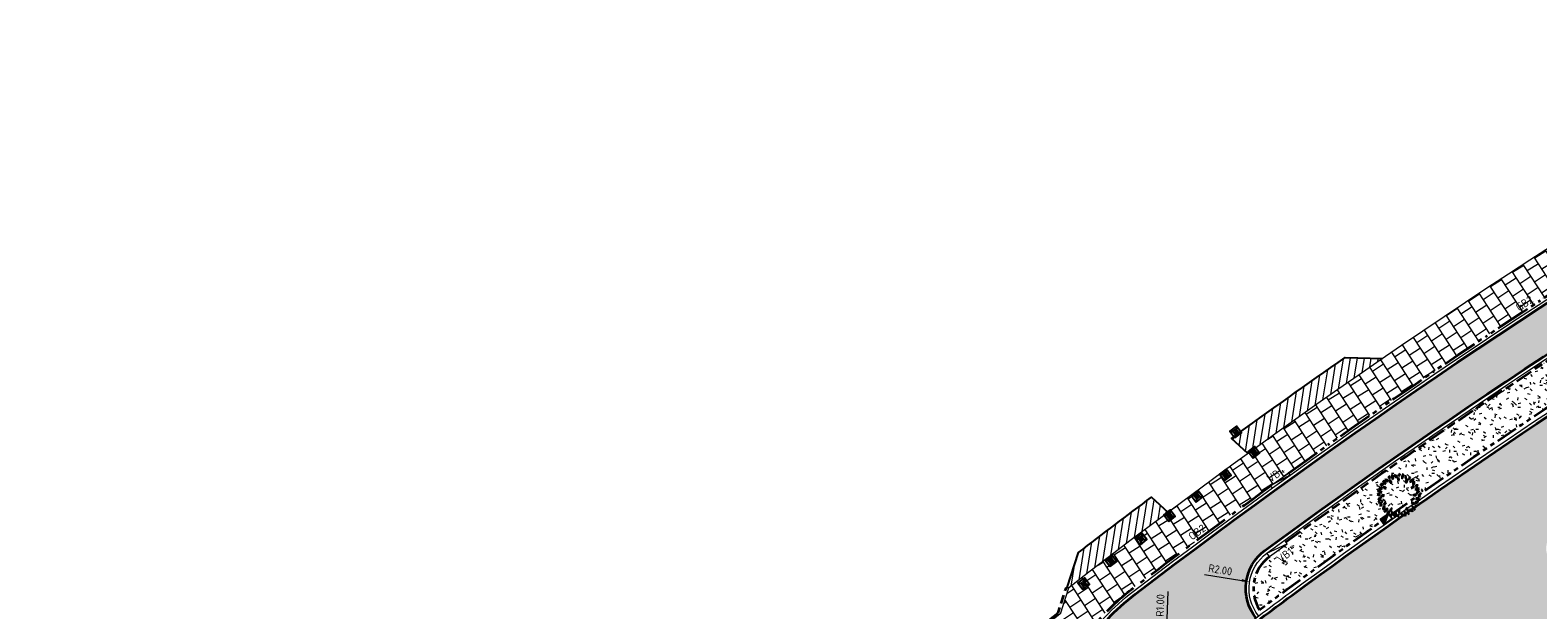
# Model space of a CAD drawing. Header units: metres. Extents: x 196651 to 397723, y 354703 to 710691.
# Tile 50 of 256: x 197595 to 197664, y 356052 to 356078. Entities that reach past the tile are written whole.
import ezdxf
from ezdxf.enums import TextEntityAlignment as Align

# ---------------------------------------------------------------- set-up
doc = ezdxf.new("R2010")
doc.units = ezdxf.units.M
doc.header["$MEASUREMENT"] = 0
for name, pattern in [('VH-OPSLUITBAND_100X200', [16, 8, -2, 4, -2]), ('VH-OPSLUITBAND_120X250', [26, 16, -4, 2, -4]), ('VH-RIJWIELPADBAND_410X225', [28, 16, -2, 2, -2, 0, -2, 2, -2]), ('VH-TROTTOIRBAND_180-200', [20, 10, -2, 2, -2, 2, -2])]:
    doc.linetypes.add(name, pattern=pattern)
for name, color, linetype in [('N-WE-GR-BOOM', 96, 'Continuous'), ('N-WE-IE-MEUBILAIR_WEGMEUBILAIR_AFZETPAAL-KUNSTSTOF-S', 7, 'Continuous'), ('N-WE-RI-HWA_KOLK_TROTTOIR-S', 150, 'Continuous')]:
    doc.layers.add(name, color=color, linetype=linetype)
for name, color, linetype, lineweight in [('N-WE-GR-GRAS_BERM-A', 86, 'Continuous', 5), ('N-WE-VH-GOOT_TEGEL-G', 170, 'Continuous', 35), ('N-WE-VH-KANTOPSLUITING_OPSLUITBAND_100X200-G', 5, 'VH-OPSLUITBAND_100X200', 35), ('N-WE-VH-KANTOPSLUITING_OPSLUITBAND_120X250-G', 5, 'VH-OPSLUITBAND_120X250', 35), ('N-WE-VH-KANTOPSLUITING_RIJWIELPADBAND_410X250-G', 5, 'VH-RIJWIELPADBAND_410X225', 35), ('N-WE-VH-KANTOPSLUITING_TEKST-T', 7, 'VH-OPSLUITBAND_100X200', 35), ('N-WE-VH-KANTOPSLUITING_TROTTOIRBAND_180 200-G', 6, 'VH-TROTTOIRBAND_180-200', 35), ('N-WE-VH-KANTVERHARDING-G', 1, 'Continuous', 5), ('N-WE-VH-VERHARDING_ASFALT_DEKLAAG-G_ZWART', 252, 'Continuous', 5), ('N-WE-VH-VERHARDING_HERSTRATEN-A', 252, 'Continuous', 5), ('N-WE-VH-VERHARDING_TEGEL-200X200X50-A', 252, 'Continuous', 18), ('N-WE-VH-VERHARDING_TEGEL-A', 252, 'Continuous', 5), ('X-XX-AL-AANPIJLING-M', 7, 'Continuous', 18)]:
    doc.layers.add(name, color=color, linetype=linetype, lineweight=lineweight)
doc.layers.add('N-WE-VH-VERHARDING_ASFALT_DEKLAAG-G_ROOD', color=7, linetype='Continuous', lineweight=5, true_color=0xbf4040)
doc.layers.add('X-XX-AL-HULPLIJNEN', color=4, linetype='Continuous', lineweight=25, plot=False)
doc.styles.add('ATT', font='romans.shx')
doc.styles.add('NLCS-ISO', font='NLCS-ISO.ttf')
doc.styles.add('NLCS-ISO-M200-T18', font='NLCS-ISO.ttf')
doc.dimstyles.new('NLCS-M200-T18-PIJL', dxfattribs={"dimscale": 0.2, "dimtxt": 1.799999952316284, "dimasz": 1.8, "dimexe": 2, "dimexo": 2, "dimgap": 0.7, "dimtad": 1, "dimzin": 0, "dimdsep": 46, "dimtxsty": 'NLCS-ISO-M200-T18', "dimcen": 0, "dimdle": 2, "dimse1": 1, "dimse2": 1, "dimclrd": 256, "dimclre": 256, "dimclrt": 256, "dimadec": 1, "dimazin": 0, "dimtfac": 1, "dimtofl": 0, "dimtmove": 1, "dimatfit": 0, "dimfxl": 2, "dimfxlon": 1, "dimtfillclr": 254, "dimtolj": 1, "dimtzin": 0, "dimlwd": 18, "dimlwe": 18, "dimarcsym": 0})
pattern_1 = [(81, (198071.144982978, 356148.7823458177), (-0.3086526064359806, 0.04888577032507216), [])]

# ---------------------------------------------------------------- blocks, each defined once
blk = doc.blocks.new('TEKST TB')
at = {"style": 'NLCS-ISO'}
blk.add_attdef('TEKST_TROTTOIRBANDEN', text='', height=0.36, rotation=0.340705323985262, dxfattribs=at).set_placement((0, 0), align=Align.BOTTOM_CENTER)
blk = doc.blocks.new('N-SRI-HWA-KOLK_TROTTOIR-SO')
blk.add_hatch(color=256).paths.add_polyline_path([(1.125000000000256, 0.7499999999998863), (-1.124999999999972, 0.7499999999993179), (-1.124999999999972, -0.7499999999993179)])
blk.add_line((-1.124999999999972, -0.7499999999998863), (1.124999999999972, 0.7499999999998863))
at = {"flags": 128}
blk.add_lwpolyline([(-1.124999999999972, -0.7499999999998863), (1.124999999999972, -0.7499999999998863), (1.124999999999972, 0.7499999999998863), (-1.124999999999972, 0.7499999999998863)], close=True, dxfattribs=at)
blk = doc.blocks.new('12PPLT06')
at = {"color": 0, "linetype": 'ByBlock'}
for centre, radius, start, end in [((-0.2982741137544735, 0.2994408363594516), 0.05821033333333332, 25.453651, 116.685197), ((-0.2718556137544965, 0.3764686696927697), 0.05821033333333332, 205.453651, 296.6851970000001), ((-0.1922265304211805, 0.4144898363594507), 0.04510308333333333, 146.815069, 244.019343), ((-0.2497319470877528, 0.3986316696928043), 0.04510308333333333, 326.815069, 64.019343), ((-0.1618326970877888, 0.3338885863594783), 0.05570899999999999, 168.806602, 257.639098), ((-0.2284075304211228, 0.2902852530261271), 0.05570899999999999, 348.806602, 77.639098), ((-0.0861073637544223, 0.4282650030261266), 0.08348141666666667, 149.473723, 231.758585), ((-0.209690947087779, 0.4051008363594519), 0.08348141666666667, 329.473723, 51.758585), ((-0.02870544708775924, 0.4858358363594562), 0.08172058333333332, 192.305955, 259.684897), ((-0.1231813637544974, 0.388018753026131), 0.08172058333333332, 12.305955, 79.68489699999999), ((0.04061563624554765, 0.3678615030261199), 0.06638033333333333, 145.524785, 220.832734), ((-0.06433119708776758, 0.3620330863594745), 0.06638033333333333, 325.524785, 40.83273399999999), ((0.05000580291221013, 0.4504235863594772), 0.05243733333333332, 125.409332, 202.710088), ((-0.02874894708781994, 0.4729173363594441), 0.05243733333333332, 305.409332, 22.710088), ((0.1770898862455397, 0.4065607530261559), 0.1137750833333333, 133.811686, 194.307734), ((-0.01192153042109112, 0.4605457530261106), 0.1137750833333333, 313.811686, 14.307734), ((0.2574144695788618, 0.4291249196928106), 0.1143496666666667, 163.464229, 212.790564), ((0.2042821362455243, 0.3047935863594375), 0.05733175, 103.891386, 198.903947), ((0.05166538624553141, 0.3997421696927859), 0.1143496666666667, 343.464229, 32.790564), ((0.1362783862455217, 0.3418740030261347), 0.05733175, 283.891386, 18.903947), ((0.1966333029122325, 0.4278707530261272), 0.0671975, 284.100357, 348.465016), ((0.2788443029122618, 0.3492606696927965), 0.0671975, 104.100357, 168.465016), ((0.3554936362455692, 0.2580414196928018), 0.1178019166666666, 100.300505, 160.447649), ((0.2234203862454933, 0.4133692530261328), 0.1178019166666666, 280.300505, 340.447649), ((-0.4752231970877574, -0.03667174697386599), 0.06300191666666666, 44.25764999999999, 108.592661), ((-0.450188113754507, 0.06701016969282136), 0.06300191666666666, 224.25765, 288.592661), ((-0.4559597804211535, 0.02465575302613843), 0.07996766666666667, 30.948236, 110.578394), ((-0.415484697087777, 0.1406452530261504), 0.07996766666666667, 210.948236, 290.578394), ((-0.4032495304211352, 0.08753425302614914), 0.08471958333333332, 69.720138, 135.64891), ((-0.4344656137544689, 0.226225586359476), 0.08471958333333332, 249.720138, 315.64891), ((-0.3812560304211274, 0.2554981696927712), 0.03687258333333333, 163.493346, 274.469734), ((-0.4137354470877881, 0.2292142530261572), 0.03687258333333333, 343.493346, 94.469734), ((-0.3678316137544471, -0.06481383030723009), 0.06992266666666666, 60.509485, 129.29199), ((-0.3790860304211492, 0.2477432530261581), 0.081791, 3.318929, 83.19036499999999), ((-0.2877341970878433, 0.3336924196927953), 0.081791, 183.318929, 263.190365), ((-0.3534903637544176, 0.1337669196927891), 0.06314383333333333, 22.572306, 98.33354299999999), ((-0.3043353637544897, 0.2204817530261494), 0.06314383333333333, 202.572306, 278.3335430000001), ((0.3410773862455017, 0.143559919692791), 0.06633966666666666, 86.02821899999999, 161.369762), ((0.2828089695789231, 0.230933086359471), 0.06633966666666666, 266.028219, 341.369762), ((0.3801633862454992, 0.2704886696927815), 0.06404974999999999, 122.581735, 207.179988), ((0.2886953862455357, 0.2952014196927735), 0.06404974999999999, 302.581735, 27.17998800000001), ((0.3660280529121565, -0.0461168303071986), 0.06502333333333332, 58.874764, 131.213524), ((0.3567975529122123, 0.05846016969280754), 0.06502333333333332, 238.874764, 311.213524), ((0.3983755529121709, 0.2140967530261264), 0.09187275, 244.7352629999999, 320.578115), ((0.4301350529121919, 0.07267058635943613), 0.09187275, 64.735263, 140.578115), ((0.4133008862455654, 0.1913606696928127), 0.04460749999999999, 59.98145400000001, 155.66759), ((0.3949721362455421, 0.248364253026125), 0.04460749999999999, 239.981454, 335.66759), ((0.4628914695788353, 0.03809850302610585), 0.06592175, 90.25287399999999, 173.522083), ((0.3970997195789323, 0.1114569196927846), 0.06592175, 270.252874, 353.5220830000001), ((-0.3856936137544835, -0.1306236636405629), 0.09234183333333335, 100.876159, 165.447913), ((-0.4924966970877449, -0.01673874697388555), 0.09234183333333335, 280.876159, 345.447913), ((-0.411169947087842, -0.1962779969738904), 0.07279833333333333, 54.97446299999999, 151.379225), ((-0.4332910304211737, -0.1017925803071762), 0.07279833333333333, 234.974463, 331.379225), ((-0.3988381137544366, -0.2663327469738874), 0.05835274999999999, 71.81924599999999, 140.08176), ((-0.425385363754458, -0.1734484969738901), 0.05835274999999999, 251.819246, 320.08176), ((-0.3776902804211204, 0.05016466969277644), 0.06992266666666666, 240.509485, 309.29199), ((-0.300776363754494, -0.2997434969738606), 0.06498733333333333, 113.475292, 203.45596), ((-0.3862814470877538, -0.2660029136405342), 0.06498733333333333, 293.475292, 23.45596), ((-0.2960180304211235, -0.2328259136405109), 0.06249758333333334, 87.172434, 157.236469), ((-0.3505646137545, -0.1462222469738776), 0.06249758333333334, 267.172434, 337.236469), ((-0.3404386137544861, -0.286296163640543), 0.08883749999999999, 271.632764, 352.026789), ((-0.2499286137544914, -0.3874203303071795), 0.08883749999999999, 91.63276400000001, 172.026789), ((-0.1213639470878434, -0.3477423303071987), 0.07992766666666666, 122.887314, 186.725334), ((-0.244141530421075, -0.289984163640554), 0.07992766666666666, 302.887314, 6.725333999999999), ((0.05309013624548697, -0.3604013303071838), 0.06279416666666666, 148.787661, 221.5977109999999), ((-0.04757369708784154, -0.3695494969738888), 0.06279416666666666, 328.787661, 41.597711), ((0.2217668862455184, -0.2893535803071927), 0.05859191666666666, 173.649981, 254.6514450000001), ((0.1480257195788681, -0.3393753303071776), 0.05859191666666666, 353.649981, 74.65144500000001), ((0.2580326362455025, -0.405242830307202), 0.08059875, 38.69621400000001, 106.241545), ((0.2983952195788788, -0.2774710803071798), 0.08059875, 218.696214, 286.241545), ((0.2959620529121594, -0.2261938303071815), 0.06442966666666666, 28.807165, 103.91988), ((0.336918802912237, -0.1326099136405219), 0.06442966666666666, 208.807165, 283.91988), ((0.3923588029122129, -0.2358448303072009), 0.0967875, 186.548686, 256.891132), ((0.2742512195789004, -0.3411484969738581), 0.0967875, 6.548686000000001, 76.891132), ((0.4250529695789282, -0.2125242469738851), 0.07530733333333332, 71.371166, 141.75354), ((0.3899658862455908, -0.09454383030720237), 0.07530733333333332, 251.371166, 321.75354), ((0.410380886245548, -0.2204391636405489), 0.04222583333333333, 179.255722, 267.628659), ((0.3664114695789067, -0.2620803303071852), 0.04222583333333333, 359.255722, 87.628659), ((0.4073073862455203, -0.1426145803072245), 0.08137058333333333, 29.195197, 106.718901), ((0.454932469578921, -0.02499216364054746), 0.08137058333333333, 209.195197, 286.718901), ((0.4502331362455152, -0.04529299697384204), 0.04464991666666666, 28.19813599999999, 112.191787), ((0.4727193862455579, 0.01714758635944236), 0.04464991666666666, 208.198136, 292.191787), ((-0.2305322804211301, -0.4082693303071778), 0.04104691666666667, 76.54190600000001, 193.477426), ((-0.2608957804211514, -0.3779159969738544), 0.04104691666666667, 256.541906, 13.477426), ((-0.09836994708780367, -0.3976454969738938), 0.07587533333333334, 159.116987, 230.360624), ((-0.2176659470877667, -0.4290285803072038), 0.07587533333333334, 339.116987, 50.360624), ((-0.01992978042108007, -0.4540436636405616), 0.09055483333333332, 122.116989, 201.727527), ((-0.152194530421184, -0.4108697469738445), 0.09055483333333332, 302.116989, 21.727527), ((0.0214697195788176, -0.4669088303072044), 0.05212266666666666, 129.747505, 206.070901), ((-0.05867703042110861, -0.4497403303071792), 0.05212266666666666, 309.747505, 26.070901), ((0.1123076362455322, -0.397803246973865), 0.07050225, 185.31956, 260.418968), ((0.03037446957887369, -0.4738584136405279), 0.07050225, 5.31956, 80.41896799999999), ((0.2468061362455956, -0.3953419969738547), 0.1233375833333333, 165.20711, 218.321749), ((0.0307931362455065, -0.4403295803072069), 0.1233375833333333, 345.20711, 38.321749), ((0.2555320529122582, -0.3939920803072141), 0.05361883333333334, 156.775419, 231.2879720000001), ((0.1727245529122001, -0.4146869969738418), 0.05361883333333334, 336.775419, 51.287972)]:
    blk.add_arc(centre, radius, start, end, dxfattribs=at)
at = {"color": 0, "linetype": 'ByBlock', "style": 'ATT'}
for tag, p, flags in [('ITEM', (-0.9110891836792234, -3.045691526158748), 3), ('ROOM_NUMBER', (-0.9110891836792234, -4.379024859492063), 1)]:
    blk.add_attdef(tag, p, '', height=1, dxfattribs=dict(at, flags=flags))
blk = doc.blocks.new('*D1763')
at = {"layer": 'Defpoints', "color": 0, "transparency": 16777216}
for p in [(197646.7528840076, 356050.6028411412), (197646.7178282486, 356049.6034557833)]:
    blk.add_point(p, dxfattribs=at)
at = {"layer": 'X-XX-AL-AANPIJLING-M', "linetype": 'Continuous', "lineweight": 18, "transparency": 16777216}
blk.add_line((197646.8232759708, 356052.6096069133), (197646.7655040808, 356050.96261987), dxfattribs=at)
at = {"layer": 'X-XX-AL-AANPIJLING-M', "transparency": 16777216}
blk.add_solid([(197646.7055409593, 356050.9647232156), (197646.8254672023, 356050.9605165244), (197646.7528840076, 356050.6028411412)], dxfattribs=at)
at = {"layer": 'X-XX-AL-AANPIJLING-M', "transparency": 16777216, "insert": (197646.4808967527, 356051.9772205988), "char_height": 0.3599999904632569, "attachment_point": 5, "rotation": 87.99104134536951, "style": 'NLCS-ISO-M200-T18'}
blk.add_mtext('\\A1;R1.00', dxfattribs=at)
blk = doc.blocks.new('*D1764')
at = {"layer": 'Defpoints', "color": 0, "transparency": 16777216}
for p in [(197650.5450673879, 356053.0597040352), (197652.5200979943, 356052.7446578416)]:
    blk.add_point(p, dxfattribs=at)
at = {"layer": 'X-XX-AL-AANPIJLING-M', "linetype": 'Continuous', "lineweight": 18, "transparency": 16777216}
blk.add_line((197648.4910355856, 356053.3873520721), (197650.1895618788, 356053.1164123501), dxfattribs=at)
at = {"layer": 'X-XX-AL-AANPIJLING-M', "transparency": 16777216}
blk.add_solid([(197650.1990132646, 356053.1756632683), (197650.180110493, 356053.0571614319), (197650.5450673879, 356053.0597040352)], dxfattribs=at)
at = {"layer": 'X-XX-AL-AANPIJLING-M', "transparency": 16777216, "insert": (197649.2129533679, 356053.5962412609), "char_height": 0.3599999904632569, "attachment_point": 5, "rotation": 350.93684296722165, "style": 'NLCS-ISO-M200-T18'}
blk.add_mtext('\\A1;R2.00', dxfattribs=at)
blk = doc.blocks.new('SIE-WEG_PAAL_KUNSTSTOF')
for p, q in [((-0.1875, 0.1875000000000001), (0.1875, -0.1875000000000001)), ((0.1875, 0.1875000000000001), (-0.1875, -0.1875000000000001))]:
    blk.add_line(p, q)
at = {"flags": 128}
for points in [[(-0.1875, -0.1875000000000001), (0.1875, -0.1875000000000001), (0.1875, 0.1875000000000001), (-0.1875, 0.1875000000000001)], [(-0.09374999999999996, 0.09375000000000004), (0.09421698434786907, 0.09375000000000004), (0.09421698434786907, -0.09421583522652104), (-0.09374999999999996, -0.09421583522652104)]]:
    blk.add_lwpolyline(points, close=True, dxfattribs=at)

msp = doc.modelspace()

# ---------------------------------------------------------------- hatches: boundary and pattern name
at = {"layer": 'N-WE-GR-GRAS_BERM-A'}
h = msp.add_hatch(dxfattribs=at)
h.set_pattern_fill('AGR-GRAS_01', color=256, scale=0.04, pattern_type=2)
h.set_pattern_definition([(0, (0, 0), (1, 1), [0.12, -0.8]), (45, (0.4, 0.2), (-0.1131370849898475, 1.866761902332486), [0.12, -0.8]), (29.99999999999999, (0.08, 0.12), (0.2274613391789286, 1.286025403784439), [0.12, -0.8]), (15, (0.32, 0.48), (0.3856270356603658, 0.7244941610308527), [0.12, -0.8]), (135, (0.16, 2), (-0.02828427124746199, -0.6505382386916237), [0.12, -0.8]), (150, (1.2, 0.4), (0.2156921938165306, -0.5864101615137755), [0.12, -0.8]), (165, (0.24, 0.04), (0.1434520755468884, -0.7010146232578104), [0.12, -0.8]), (85, (0.4, 0.4), (-0.872677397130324, 1.040016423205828), [0.12, -0.8]), (99.99999999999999, (0, 0), (-1.112117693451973, 0.7787131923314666), [0.12, -0.7999999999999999])])
h.paths.add_polyline_path([(197669.4617013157, 356064.4615681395), (197670.1871751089, 356064.919572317), (197670.466512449, 356066.1306542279), (197669.9924995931, 356066.8888855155, 0.01764053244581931), (197652.2036141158, 356054.8668248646), (197652.2627631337, 356054.7861929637), (197651.4559691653, 356054.1964256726, 0.3950384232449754), (197651.0013974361, 356051.7784546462, -0.002594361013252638), (197652.2631295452, 356052.7155385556, -0.01721172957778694)])
at = {"layer": 'N-WE-VH-VERHARDING_ASFALT_DEKLAAG-G_ROOD'}
h = msp.add_hatch(color=256, dxfattribs=at)
edge = h.paths.add_edge_path()
edge.add_line((198011.0353054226, 356135.9279939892), (198028.2430593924, 356135.9839082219))
edge.add_line((198028.2430593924, 356135.9839082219), (198028.2621441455, 356137.9340784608))
edge.add_line((198028.2621441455, 356137.9340784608), (198011.0330843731, 356137.8779970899))
edge.add_line((198011.0330843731, 356137.8779970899), (198004.8919163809, 356137.8839972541))
edge.add_line((198004.8919163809, 356137.8839972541), (197983.5139808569, 356137.8183356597))
edge.add_arc((197983.4828056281, 356147.9682877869), 10.15000000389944, 261.13442528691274, 270.17598146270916, ccw=False)
edge.add_line((197981.9185205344, 356137.9395534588), (197977.563230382, 356138.6188929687))
edge.add_arc((197976.0451803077, 356128.8865743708), 9.850000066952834, 81.1344252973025, 83.79745183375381)
edge.add_line((197977.1094094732, 356138.6789141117), (197888.8522927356, 356148.2706766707))
edge.add_arc((197885.9243120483, 356121.3293161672), 27.09999956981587, 83.79745182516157, 85.10188017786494)
edge.add_line((197888.238224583, 356148.3303492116), (197859.3618997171, 356150.8049689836))
edge.add_arc((197857.7880080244, 356133.7775538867), 17.09999999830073, 84.71899641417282, 95.04498133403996)
edge.add_line((197856.2842716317, 356150.8113079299), (197850.8435141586, 356150.3309989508))
edge.add_arc((197855.9110194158, 356080.2722871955), 70.24174472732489, 94.13712841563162, 102.2868609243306)
edge.add_line((197840.963131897, 356148.9051026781), (197836.0089824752, 356147.6548687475))
edge.add_arc((197843.5576555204, 356117.7426632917), 30.84999999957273, 104.1634886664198, 114.2840150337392)
edge.add_line((197830.8702823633, 356145.8629951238), (197815.8575755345, 356139.0895397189))
edge.add_line((197815.8575755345, 356139.0895397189), (197816.6595326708, 356137.312079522))
edge.add_line((197816.6595326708, 356137.312079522), (197831.6722394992, 356144.0855349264))
edge.add_arc((197843.5576555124, 356117.7426633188), 28.89999997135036, 104.16348866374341, 114.284015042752, ccw=False)
edge.add_line((197836.486127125, 356145.7641458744), (197841.4090920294, 356147.0065100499))
edge.add_arc((197855.9110194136, 356080.2722872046), 68.29174471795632, 94.12425796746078, 102.2602544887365, ccw=False)
edge.add_line((197850.9994951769, 356148.3871851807), (197856.455750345, 356148.8688622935))
edge.add_arc((197857.7880080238, 356133.7775538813), 15.15000000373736, 84.69510096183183, 95.04498132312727, ccw=False)
edge.add_line((197859.1887122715, 356148.8626633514), (197888.0717253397, 356146.3874704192))
edge.add_arc((197885.9243119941, 356121.3293155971), 25.15000014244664, 83.79745183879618, 85.1018801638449, ccw=False)
edge.add_line((197888.6416077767, 356146.3320916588), (197976.8987245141, 356136.7403291))
edge.add_arc((197976.0451803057, 356128.8865743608), 7.900000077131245, 81.13442529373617, 83.79745181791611, ccw=False)
edge.add_line((197977.2627027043, 356136.6921903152), (197981.6179928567, 356136.0128508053))
edge.add_arc((197983.4828056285, 356147.9682877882), 12.10000000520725, 261.1344252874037, 270.1759814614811)
edge.add_line((197983.5199701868, 356135.8683448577), (198004.8939584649, 356135.9339943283))
edge.add_line((198004.8939584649, 356135.9339943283), (198011.0353054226, 356135.9279939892))
edge = h.paths.add_edge_path()
edge.add_arc((197735.0032616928, 356097.3415780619), 2.149999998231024, 118.9534561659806, 140.4823605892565)
edge.add_line((197733.344689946, 356098.7096569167), (197731.5221271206, 356097.7013284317))
edge.add_arc((197719.8553419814, 356118.7891477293), 24.09999996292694, 293.8738483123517, 298.95345617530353, ccw=False)
edge.add_line((197729.6091963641, 356096.7511731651), (197729.2313730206, 356096.5839511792))
edge.add_arc((197729.053940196, 356095.958637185), 0.6499999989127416, 74.1587110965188, 113.873848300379)
edge.add_line((197728.7908694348, 356096.553022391), (197708.1334728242, 356087.4102022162))
edge.add_arc((197831.4205735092, 355808.853861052), 304.6199999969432, 113.8738483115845, 126.2610514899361)
edge.add_arc((197652.5200920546, 356052.7446534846), 2.150000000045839, 126.2608551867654, 147.8645616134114)
edge.add_arc((197831.4205740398, 355808.853860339), 304.4700008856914, 126.4100160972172, 127.3727872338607)
edge.add_arc((197651.311990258, 356044.6581362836), 7.750000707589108, 127.3727873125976, 128.3921552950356)
edge.add_arc((197646.717815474, 356049.6034438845), 1.150000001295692, 100.9725421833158, 132.9620961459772)
edge.add_arc((197651.3119830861, 356044.6581295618), 7.899999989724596, 132.902121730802, 137.281393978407)
edge.add_line((197645.5078978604, 356050.0174760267), (197644.9981139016, 356049.4653868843))
edge.add_line((197644.9981139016, 356049.4653868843), (197643.5654582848, 356050.7882617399))
edge.add_line((197643.5654582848, 356050.7882617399), (197644.0752422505, 356051.34035089))
edge.add_arc((197651.3119898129, 356044.658136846), 9.849999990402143, 127.3727872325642, 137.2814658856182, ccw=False)
edge.add_arc((197831.4205735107, 355808.853861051), 306.5699999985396, 113.873848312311, 127.37278723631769, ccw=False)
edge.add_line((197707.3442605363, 356089.1933578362), (197728.7592754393, 356098.6714946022))
edge.add_arc((197719.8553419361, 356118.7891478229), 22.00000006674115, 293.8738483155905, 298.9534561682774)
edge.add_line((197730.5055192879, 356099.5388562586), (197734.6029027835, 356101.80572379))
edge.add_arc((197748.1576738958, 356077.3053528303), 27.99999994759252, 113.52650405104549, 118.9534561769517, ccw=False)
edge.add_line((197736.9808231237, 356102.9778673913), (197748.6792998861, 356108.070945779))
edge.add_line((197748.6792998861, 356108.070945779), (197786.991783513, 356124.8688712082))
edge.add_arc((197778.9006456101, 356143.3230303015), 20.15000001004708, 293.6748185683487, 307.6944217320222)
edge.add_arc((197803.3638892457, 356111.6757607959), 19.85000000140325, 114.2840088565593, 127.71355122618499, ccw=False)
edge.add_line((197795.2003788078, 356129.7693949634), (197815.8575755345, 356139.089539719))
edge.add_line((197815.8575755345, 356139.089539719), (197816.6595326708, 356137.312079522))
edge.add_line((197816.6595326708, 356137.312079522), (197814.8233989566, 356136.4836499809))
edge.add_arc((197815.7076081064, 356134.523886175), 2.149999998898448, 114.2840150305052, 135.8129194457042)
edge.add_line((197814.1659123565, 356136.0224435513), (197808.3119323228, 356133.3812361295))
edge.add_arc((197808.4152768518, 356131.2337213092), 2.149999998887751, 92.75511062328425, 114.2840150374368)
edge.add_line((197807.5310677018, 356133.1934851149), (197796.0023359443, 356127.9919347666))
edge.add_arc((197803.3638911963, 356111.6757616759), 17.90000000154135, 114.2840150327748, 127.7039180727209)
edge.add_arc((197778.9006453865, 356143.3230301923), 22.09999999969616, 293.6748185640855, 307.70391807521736, ccw=False)
edge.add_line((197787.7747966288, 356123.0829847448), (197760.1649790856, 356110.9775921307))
edge.add_line((197760.1649790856, 356110.9775921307), (197749.4600017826, 356106.284045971))
edge.add_line((197749.4600017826, 356106.284045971), (197737.7592109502, 356101.1899601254))
edge.add_arc((197748.1576739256, 356077.3053527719), 26.05000001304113, 113.5265040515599, 118.9534561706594)
edge.add_line((197735.5468957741, 356100.0994479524), (197733.9624489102, 356099.2228565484))
h = msp.add_hatch(color=256, dxfattribs=at)
edge = h.paths.add_edge_path()
edge.add_arc((197741.92959916, 355930.6639095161), 148.0000003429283, 126.9458390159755, 128.300937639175)
edge.add_line((197650.2004015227, 356046.8093115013), (197652.342625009, 356044.0984377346))
edge.add_arc((197831.4205735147, 355808.8538610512), 295.6499999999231, 126.6014127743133, 127.27989838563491, ccw=False)
edge.add_line((197655.1408367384, 356046.2025010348), (197652.9727464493, 356048.9461079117))
edge = h.paths.add_edge_path()
edge.add_arc((197660.5565890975, 356042.5748912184), 2.149999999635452, 218.3169750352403, 279.2623886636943)
edge.add_line((197660.9026444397, 356040.4529238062), (197656.5495924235, 356037.8588805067))
edge.add_arc((197655.5498404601, 356038.4272078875), 1.150000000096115, 330.3831388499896, 398.3191433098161)
edge.add_line((197656.4520950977, 356039.1402552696), (197654.4783085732, 356041.637786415))
edge.add_arc((197831.422698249, 355808.8536753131), 292.3999990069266, 126.61204862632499, 127.23927478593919, ccw=False)
edge.add_line((197657.037185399, 356043.5608382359), (197658.8697147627, 356041.2418664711))
edge = h.paths.add_edge_path()
edge.add_arc((197652.5201009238, 356052.7446625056), 2.1499999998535, 147.8647102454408, 218.5313396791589)
edge.add_arc((197741.9317246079, 355930.6637228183), 151.2500005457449, 127.0327244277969, 128.2450478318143)
edge.add_line((197648.3040310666, 356049.4510018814), (197647.6201098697, 356050.3164690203))
edge.add_arc((197646.7178201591, 356049.6034660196), 1.150000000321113, 38.31632500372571, 100.9709800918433)
edge.add_arc((197651.3119892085, 356044.6581376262), 7.7499990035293, 127.37278717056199, 128.391820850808, ccw=False)
edge.add_arc((197831.42057319, 355808.8538614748), 304.4699994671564, 126.41001472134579, 127.37278723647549, ccw=False)
at = {"layer": 'N-WE-VH-VERHARDING_ASFALT_DEKLAAG-G_ZWART'}
h = msp.add_hatch(color=256, dxfattribs=at)
edge = h.paths.add_edge_path()
edge.add_arc((197665.2044876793, 356054.5639355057), 1.000000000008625, 169.1358293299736, 190.6961562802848)
edge.add_arc((197665.2044895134, 356054.5639258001), 1.00000000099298, 169.3044096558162, 190.6955903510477, ccw=False)
edge.add_arc((197670.1176249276, 356053.6359708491), 5.999999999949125, 169.2762251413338, 169.3044096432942, ccw=False)
edge = h.paths.add_edge_path()
edge.add_arc((197831.4226988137, 355808.8536745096), 302.2499999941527, 117.142882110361, 126.3038487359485)
edge.add_arc((197741.9317245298, 355930.6637229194), 151.1000004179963, 126.303848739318, 128.411080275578)
edge.add_line((197648.05339626, 356049.0616519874), (197646.229993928, 356047.6158668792))
edge.add_line((197646.229993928, 356047.6158668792), (197648.1124034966, 356045.3455068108))
edge.add_line((197648.1124034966, 356045.3455068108), (197649.8841039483, 356046.7502972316))
edge.add_arc((197741.9295989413, 355930.6639097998), 148.149999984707, 126.78826494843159, 128.4110802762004, ccw=False)
edge.add_arc((197657.0131027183, 356044.4784707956), 6.14999999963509, 80.53557043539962, 128.2158815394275, ccw=False)
edge.add_arc((197657.8307929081, 356049.4111671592), 1.150000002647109, 17.102662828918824, 80.3089000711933, ccw=False)
edge.add_line((197658.9299391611, 356049.7493646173), (197664.0936917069, 356054.2662208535))
edge.add_arc((197665.2044895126, 356054.5639258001), 1.150000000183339, 169.4509403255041, 195.0032518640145, ccw=False)
edge.add_arc((197670.1176284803, 356053.6359731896), 6.150000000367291, 123.3835408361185, 169.3318372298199, ccw=False)
edge.add_arc((197831.420573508, 355808.8538610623), 299.2999999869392, 117.14924569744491, 123.38350120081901, ccw=False)
edge.add_line((197694.8470275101, 356075.177266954), (197693.5329104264, 356077.8173686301))
h = msp.add_hatch(color=256, dxfattribs=at)
edge = h.paths.add_edge_path()
edge.add_line((197652.3958995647, 356040.1954776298), (197653.0758249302, 356040.7542891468))
edge.add_arc((197831.4226988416, 355808.8536745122), 292.5500000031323, 117.1648851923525, 127.56265983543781, ccw=False)
edge.add_line((197697.8581931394, 356069.1343409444), (197696.5405696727, 356071.7752077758))
edge.add_arc((197831.4205735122, 355808.8538610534), 295.4999999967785, 117.1580570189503, 124.0772675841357)
edge.add_arc((197665.2044895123, 356054.5639257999), 1.14999999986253, 195.0032518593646, 304.07726758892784, ccw=False)
edge.add_line((197664.0936917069, 356054.2662208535), (197658.929939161, 356049.7493646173))
edge.add_arc((197657.8307965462, 356049.4111553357), 1.150000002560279, -54.185214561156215, 17.103279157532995, ccw=False)
edge.add_arc((197831.4205738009, 355808.8538606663), 295.50000047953, 125.8147854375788, 127.5701586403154)
edge.add_line((197651.2446395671, 356043.0693234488), (197650.5092131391, 356042.4648192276))
edge.add_line((197650.5092131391, 356042.4648192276), (197652.3958995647, 356040.1954776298))
at = {"layer": 'N-WE-VH-VERHARDING_HERSTRATEN-A', "lineweight": 9}
h = msp.add_hatch(dxfattribs=at)
h.set_pattern_fill('ANSI31', color=256, scale=2.5, angle=36)
h.set_pattern_definition(pattern_1)
h.paths.add_polyline_path([(197656.6061978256, 356063.213023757), (197654.9039872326, 356063.2528083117, 0.005133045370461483), (197649.7182398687, 356059.5752034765), (197650.4660454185, 356058.8820761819, -0.006086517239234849)])
h = msp.add_hatch(dxfattribs=at)
h.set_pattern_fill('ANSI31', color=256, scale=2.5, angle=36)
h.set_pattern_definition(pattern_1)
h.paths.add_polyline_path([(197646.8332309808, 356056.2122297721), (197646.0826611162, 356056.8997999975, 0.003364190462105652), (197642.761659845, 356054.383378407), (197642.2494395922, 356052.78682122), (197642.3061560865, 356052.7685730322, -0.004607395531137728)])
at = {"layer": 'N-WE-VH-VERHARDING_TEGEL-200X200X50-A'}
h = msp.add_hatch(dxfattribs=at)
h.set_pattern_fill('AVH-TEGEL_200X200_HALFST', color=256, scale=2, angle=126, pattern_type=2)
h.set_pattern_definition([(126, (197669.5553613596, 356038.8623729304), (-0.3969174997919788, 0.2060497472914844), [0.4, -0.4]), (216, (197669.5553613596, 356038.8623729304), (0.2351141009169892, -0.323606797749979), [])])
edge = h.paths.add_edge_path()
edge.add_line((197670.2907292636, 356050.925200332), (197669.7620119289, 356051.7190635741))
edge.add_arc((197831.0011568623, 355809.439099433), 291.0285946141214, 123.6440649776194, 126.5808161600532)
edge.add_line((197657.5609077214, 356043.1400255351), (197658.1809192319, 356042.3554328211))
edge.add_line((197658.1809192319, 356042.3554328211), (197663.9907566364, 356042.445850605))
edge.add_arc((197944.2810093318, 355647.8316368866), 484.0278952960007, 124.66648550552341, 125.3857705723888, ccw=False)
edge.add_arc((197661.9255947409, 356056.0033895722), 12.28744574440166, 304.96171910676, 309.0943545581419)
edge.add_arc((197662.1028352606, 356055.7770307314), 12.00000007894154, 309.1191056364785, 313.0271251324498)
edge.add_line((197670.2909695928, 356047.0046617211), (197669.5275288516, 356048.0506237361))
edge.add_line((197669.5275288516, 356048.0506237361), (197670.2907292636, 356050.925200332))
at = {"layer": 'N-WE-VH-VERHARDING_TEGEL-A'}
h = msp.add_hatch(dxfattribs=at)
h.set_pattern_fill('AVH-TEGEL_300X300_HALFST', color=256, scale=2, angle=33, style=0, pattern_type=2)
h.set_pattern_definition([(33, (0, 0), (0.3398106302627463, 0.5783845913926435), [0.6, -0.6]), (123, (0, 0), (-0.5032023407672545, -0.3267834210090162), [])])
h.paths.add_polyline_path([(197667.9208859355, 356068.5048532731), (197668.7679639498, 356069.0363243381), (197667.8138031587, 356070.5626195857, 0.02520792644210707), (197642.3061560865, 356052.7685730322), (197641.918693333, 356051.5643148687), (197642.8137837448, 356050.4178998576, 0.0198117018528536), (197643.3670905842, 356050.9714290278), (197643.8768745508, 356051.5235181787, -0.04326172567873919), (197645.1691653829, 356052.7005312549, -0.006434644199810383), (197651.5063403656, 356057.4130176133), (197652.3173569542, 356057.9980430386, -0.01533019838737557)])

# ---------------------------------------------------------------- linework, layer by layer
at = {"layer": 'N-WE-VH-GOOT_TEGEL-G', "flags": 128}
for points in [[(197866.1533364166, 356128.2646931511, 0.3269534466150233), (197857.8188387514, 356133.0875539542), (197856.1657519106, 356132.9093047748, 0.06128720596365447), (197825.0365349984, 356125.6260440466, 0.01212265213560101), (197818.5935215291, 356123.0787361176), (197814.9221508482, 356121.4736490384), (197802.4610331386, 356115.9584449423), (197789.9629197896, 356107.1472932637), (197768.0015965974, 356097.4273642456), (197745.0209239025, 356090.535851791), (197713.0206198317, 356076.3727396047, 0.0597998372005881), (197653.0758249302, 356040.7542891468), (197649.9855954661, 356038.214516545), (197649.0843240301, 356037.4998937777, 0.001353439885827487), (197648.4857849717, 356037.0226646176, 0.01770595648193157), (197632.799694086, 356023.5066607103), (197611.0048032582, 356003.3393815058, -0.211706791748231), (197547.2728054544, 355981.5539173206, -0.211706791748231)], [(197650.8403406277, 356051.4026269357), (197650.8332236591, 356051.4116330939, -0.4247628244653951), (197651.2484478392, 356054.4782684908, -0.05410206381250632), (197708.1334728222, 356087.4102022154), (197728.7908694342, 356096.5530223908, -0.4142135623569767), (197729.648325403, 356096.2217079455), (197730.2841596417, 356094.7850965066)], [(197543.7184961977, 356007.9375179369, 0.4259856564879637), (197550.9824665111, 355998.6965562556, 0.1031561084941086), (197579.9052222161, 356001.7851188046, 0.1019807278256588), (197606.4501345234, 356017.8195629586), (197623.4793686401, 356033.5770779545, -0.02028559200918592), (197642.3754352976, 356049.6899144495, 0.03995085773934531), (197643.5654582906, 356050.7882617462), (197644.0752422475, 356051.3403508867, -0.04326172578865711), (197645.3330549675, 356052.4859614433, -0.05896844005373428), (197707.344260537, 356089.1933578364)], [(197552.0905729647, 355993.1120416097, 0.04441024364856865), (197570.6115782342, 355994.2014999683, 0.07222075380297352), (197586.7484237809, 355999.3655605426, 0.01799439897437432), (197590.4916093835, 356001.3616226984, 0.01591368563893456), (197593.6749732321, 356003.347262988, 0.03725170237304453), (197605.9302696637, 356012.0540177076, 0.009930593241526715), (197608.9680647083, 356014.6758490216, 0.0007583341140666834), (197609.1957308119, 356014.8809940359), (197620.1012939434, 356024.9721451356), (197623.0324064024, 356027.6843662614), (197626.2117537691, 356030.6262844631, -0.01770595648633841), (197642.4181219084, 356044.5905880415, -0.001353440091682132), (197643.0577206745, 356045.1005550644), (197645.1458928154, 356046.7562775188), (197648.053396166, 356049.0616519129, -0.006274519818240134), (197651.0541711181, 356051.3802520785, -0.002920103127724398), (197652.4703531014, 356052.4334775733, -0.03999413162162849), (197693.533524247, 356077.8176833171)]]:
    msp.add_lwpolyline(points, format="xyb", dxfattribs=at)
at = {"layer": 'N-WE-VH-KANTOPSLUITING_OPSLUITBAND_100X200-G', "ltscale": 0.1, "flags": 128}
for points in [[(197652.2036141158, 356054.8668248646, -0.0176405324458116), (197669.9924995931, 356066.8888855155)], [(197616.0595147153, 356029.2590752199), (197622.2093224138, 356034.9496239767, -0.02092382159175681), (197641.8397470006, 356051.6454420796), (197642.2109619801, 356052.7992011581)]]:
    msp.add_lwpolyline(points, format="xyb", dxfattribs=at)
at = {"layer": 'N-WE-VH-KANTOPSLUITING_OPSLUITBAND_120X250-G', "ltscale": 0.1, "flags": 128}
msp.add_lwpolyline([(197642.2087233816, 356049.9022988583, 0.03995085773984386), (197643.3670905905, 356050.9714290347), (197643.8768745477, 356051.5235181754, -0.04326172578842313), (197645.1691653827, 356052.7005312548, -0.006434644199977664), (197651.5063403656, 356057.4130176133, -0.006434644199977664)], format="xyb", dxfattribs=at)
at = {"layer": 'N-WE-VH-KANTOPSLUITING_RIJWIELPADBAND_410X250-G', "ltscale": 0.1, "flags": 128}
msp.add_lwpolyline([(197652.3173569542, 356057.9980430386, -0.01533019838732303), (197667.9208859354, 356068.5048532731)], format="xyb", dxfattribs=at)
at = {"layer": 'N-WE-VH-KANTOPSLUITING_TROTTOIRBAND_180 200-G', "ltscale": 0.1, "flags": 128}
msp.add_lwpolyline([(197651.4554606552, 356054.1960528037, 0.3949371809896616), (197651.0013974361, 356051.7784546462, -0.002594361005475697), (197652.2631295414, 356052.7155385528, -0.01721172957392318), (197669.4617013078, 356064.4615681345)], format="xyb", dxfattribs=at)
at = {"layer": 'N-WE-VH-KANTVERHARDING-G', "flags": 128}
for points in [[(197721.489, 356101.431), (197720.4874792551, 356097.2741386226), (197706.5064813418, 356091.086246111, 0.06078444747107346), (197642.3061560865, 356052.7685730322), (197641.9255231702, 356051.5855424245), (197641.9109824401, 356051.5741908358, 0.02093380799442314), (197622.2772393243, 356034.8762257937), (197605.2480029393, 356019.1187086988, -0.1017987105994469), (197579.3600525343, 356003.4690970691, -0.09080911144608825), (197554.5457726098, 356000.2041368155, -0.4160134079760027), (197547.6384443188, 356008.5444843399)], [(197650.958029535, 356051.4956286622), (197650.9509125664, 356051.5046348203, -0.4247628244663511), (197651.3371676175, 356054.3573189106, -0.05410206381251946), (197708.1941814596, 356087.2730363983), (197728.8515780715, 356096.4158565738, -0.4142135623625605), (197729.511159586, 356096.1609993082), (197730.1469938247, 356094.7243878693)], [(197745.0730259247, 356090.394876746), (197713.081328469, 356076.2355737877, 0.05979775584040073), (197653.1691920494, 356040.6368648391), (197650.0798209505, 356038.0977977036), (197649.1775189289, 356037.3823577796, 0.001353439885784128), (197648.5796148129, 356036.905634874, 0.01770595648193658), (197632.9015694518, 356023.3965634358), (197611.1066786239, 356003.2292842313, -0.2117067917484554), (197547.2596411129, 355981.4044961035, -0.2117067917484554)], [(197550.9973223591, 355998.8458187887, 0.1031486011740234), (197579.8571718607, 356001.9272301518, 0.1019737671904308), (197606.3482568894, 356017.9296581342), (197623.3774932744, 356033.687175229, -0.02028559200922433), (197642.2828175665, 356049.8079057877, 0.03995085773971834), (197643.4552540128, 356050.8900213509), (197643.9650379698, 356051.4421104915, -0.04326172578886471), (197645.2420051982, 356052.6051668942, -0.05896844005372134), (197707.2835518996, 356089.3305236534)], [(197552.0950733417, 355993.2619740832, 0.04440700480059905), (197570.5881943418, 355994.3496722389, 0.07221498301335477), (197586.682651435, 355999.5003715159, 0.01799439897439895), (197590.4163133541, 356001.491355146, 0.01592844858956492), (197593.5944635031, 356003.4738736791, 0.03726032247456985), (197605.8345379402, 356012.1694968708, 0.009930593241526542), (197608.8678227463, 356014.7874355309, 0.0007561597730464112), (197609.0944999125, 356014.9916876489), (197619.9994185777, 356025.0822424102), (197622.9305310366, 356027.7944635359), (197626.1098784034, 356030.7363817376, -0.01770595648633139), (197642.3242920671, 356044.7076177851, -0.001353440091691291), (197642.9645257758, 356045.2180910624), (197645.0526979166, 356046.8738135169), (197647.9602012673, 356049.179187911, -0.006274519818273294), (197650.9639551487, 356051.5000897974, -0.002920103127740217), (197652.3815430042, 356052.5543608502, -0.03999420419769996), (197693.4651708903, 356077.9512042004)]]:
    msp.add_lwpolyline(points, format="xyb", dxfattribs=at)
for points in [[(197651.5063403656, 356057.4130176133), (197652.3173569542, 356057.9980430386)], [(197652.3173569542, 356057.9980430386), (197652.3867629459, 356057.9021557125)], [(197652.3867629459, 356057.9021557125), (197651.5063403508, 356057.4130176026)], [(197651.5063403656, 356057.4130176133), (197651.5767018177, 356057.3158102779)], [(197651.3371676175, 356054.3573189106), (197652.2627631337, 356054.7861929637)], [(197651.4554601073, 356054.1960535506), (197652.2627631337, 356054.7861929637)], [(197652.2627631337, 356054.7861929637), (197652.1444650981, 356054.9474567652)], [(197651.4554606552, 356054.1960528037), (197651.3371676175, 356054.3573189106)], [(197642.3061560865, 356052.7685730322), (197642.2109619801, 356052.7992011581)]]:
    msp.add_lwpolyline(points, dxfattribs=at)
at = {"layer": 'X-XX-AL-HULPLIJNEN', "flags": 128}
for points in [[(197650.4660454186, 356058.8820761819), (197649.7182398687, 356059.5752034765, -0.005133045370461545), (197654.9039872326, 356063.2528083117), (197656.6061978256, 356063.213023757)], [(197642.2498166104, 356052.7879963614), (197642.761659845, 356054.383378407, -0.003364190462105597), (197646.0826611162, 356056.8997999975), (197646.8332309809, 356056.2122297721)]]:
    msp.add_lwpolyline(points, format="xyb", dxfattribs=at)

# ---------------------------------------------------------------- block references
at = {"layer": 'N-WE-GR-BOOM', "xscale": 2, "yscale": 2, "zscale": 2}
msp.add_blockref('12PPLT06', (197657.3482566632, 356056.9834748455), dxfattribs=at)
at = {"layer": 'N-WE-IE-MEUBILAIR_WEGMEUBILAIR_AFZETPAAL-KUNSTSTOF-S', "rotation": 37.86703469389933}
for p in [(197649.915561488, 356059.8694968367), (197650.741, 356058.944), (197649.448, 356057.919), (197648.155, 356056.945), (197646.903, 356056.058), (197645.608, 356055.002), (197644.2372796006, 356054.003), (197642.992, 356052.964)]:
    msp.add_blockref('SIE-WEG_PAAL_KUNSTSTOF', p, dxfattribs=at)
at = {"layer": 'N-WE-RI-HWA_KOLK_TROTTOIR-S', "xscale": 0.2000000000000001, "yscale": 0.2000000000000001, "zscale": 0.2000000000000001, "rotation": 35.25768193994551}
msp.add_blockref('N-SRI-HWA-KOLK_TROTTOIR-SO', (197656.774296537, 356055.9051632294), dxfattribs=at)
at = {"layer": 'N-WE-VH-KANTOPSLUITING_TEKST-T'}
for p, rotation, values in [((197663.21593248, 356065.4819661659), 33.24280335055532, {'TEKST_TROTTOIRBANDEN': 'GB2'}), ((197651.9118486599, 356057.7055303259), 35.80473134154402, {'TEKST_TROTTOIRBANDEN': 'VB4'}), ((197648.3225912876, 356055.0771631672), 35.80473134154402, {'TEKST_TROTTOIRBANDEN': 'OB2'}), ((197652.3301526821, 356054.0300847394), 36.1668453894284, {'TEKST_TROTTOIRBANDEN': 'VB1'})]:
    msp.add_blockref('TEKST TB', p, dxfattribs=dict(at, rotation=rotation)).add_auto_attribs(values)

# ---------------------------------------------------------------- dimensions: what is measured, and where the dimension line sits
at = {"layer": 'X-XX-AL-AANPIJLING-M'}
for center, mpoint, picture, middle in [((197652.5200979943, 356052.7446578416), (197650.5450673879, 356053.0597040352), '*D1764', (197649.2129533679, 356053.5962412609)), ((197646.7178282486, 356049.6034557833), (197646.7528840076, 356050.6028411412), '*D1763', (197646.4808967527, 356051.9772205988))]:
    dim = msp.add_radius_dim(center=center, mpoint=mpoint, dimstyle='NLCS-M200-T18-PIJL', dxfattribs=at)
    dim.commit()
    dim.dimension.update_dxf_attribs({"geometry": picture, "text_midpoint": middle})

doc.saveas('drawing.dxf')
